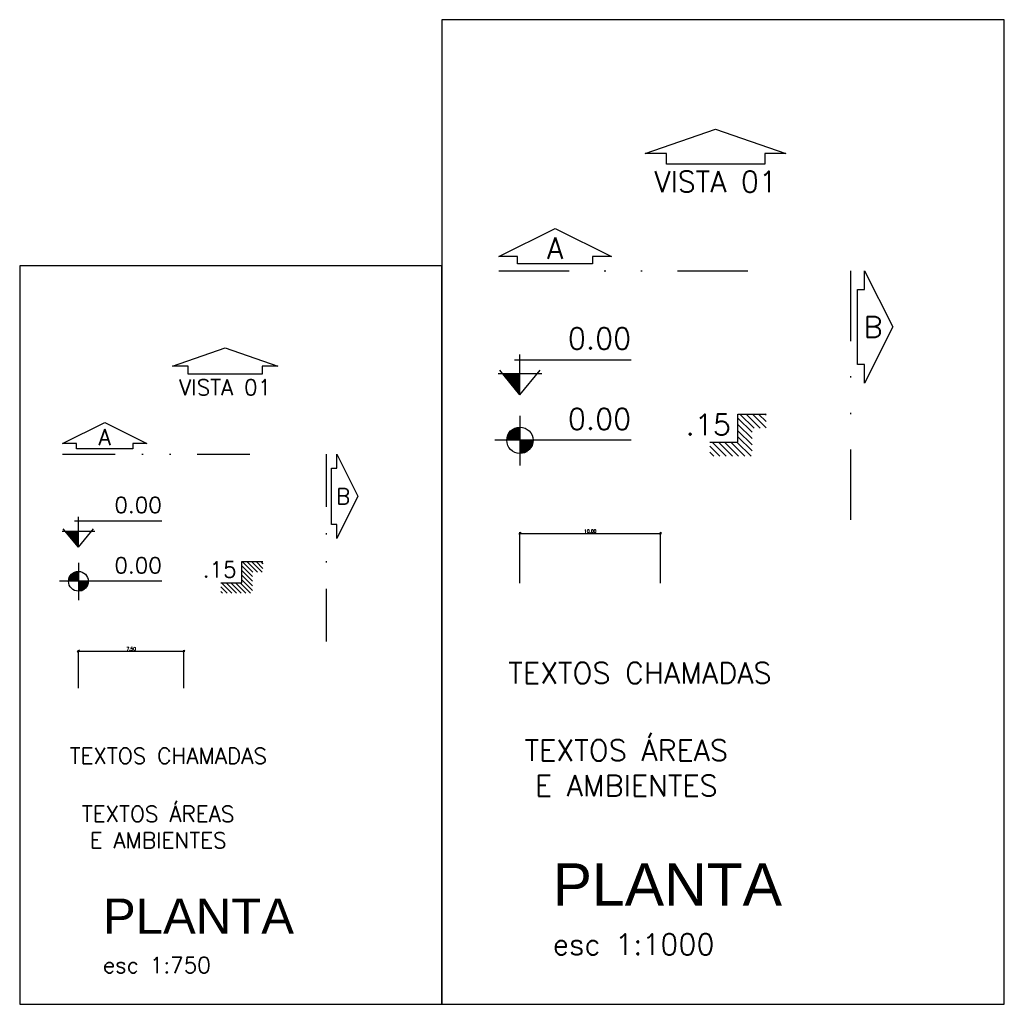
# Model space of a CAD drawing. Header units: millimetres. Extents: x 26 to 1362, y 24 to 358.
# Tile 5 of 256: x 144 to 214, y 24 to 94. Entities that reach past the tile are written whole.
import ezdxf

# ---------------------------------------------------------------- set-up
doc = ezdxf.new("R2010")
doc.units = ezdxf.units.MM
doc.linetypes.add('DIVIDE', pattern=[1.25, 0.5, -0.25, 0, -0.25, 0, -0.25])
for name, color, linetype in [('ARQ-COTAS', 30, 'Continuous'), ('ARQ-LINHACORTE', 3, 'DIVIDE'), ('ARQ-NIVEL', 1, 'Continuous'), ('ARQ-TEXTO2', 2, 'Continuous'), ('ARQ-TEXTO3', 3, 'Continuous'), ('ARQ-TEXTO4', 4, 'Continuous')]:
    doc.layers.add(name, color=color, linetype=linetype)
doc.styles.add('ROMANS', font='romans.shx')
doc.dimstyles.new('1-150', dxfattribs={"dimscale": 1.5, "dimtxt": 0.15, "dimasz": 0.1, "dimexe": 0.05, "dimexo": 0.1, "dimgap": 0.03, "dimtad": 1, "dimzin": 5, "dimdsep": 46, "dimtxsty": 'ROMANS', "dimblk": 'OBLIQUE', "dimcen": 0, "dimdle": 0.05, "dimclrd": 256, "dimclre": 256, "dimclrt": 2, "dimadec": 0, "dimazin": 0, "dimtfac": 1, "dimtofl": 0, "dimtmove": 2, "dimatfit": 3, "dimfxl": 0.04, "dimtolj": 1, "dimtzin": 1, "dimarcsym": 0})

# ---------------------------------------------------------------- blocks, each defined once
blk = doc.blocks.new('_Oblique')
at = {"color": 0, "linetype": 'ByBlock', "lineweight": -2}
blk.add_line((-0.5, -0.5), (0.5, 0.5), dxfattribs=at)
blk = doc.blocks.new('*D49')
at = {"layer": 'ARQ-COTAS', "lineweight": -2, "transparency": 16777216}
for p, q in [((148.482, 49.274), (156.132, 49.274)), ((148.557, 46.651), (148.557, 49.349)), ((156.057, 46.651), (156.057, 49.349))]:
    blk.add_line(p, q, dxfattribs=at)
at = {"layer": 'DEFPOINTS', "color": 0, "transparency": 16777216}
for p in [(156.057, 49.274), (148.557, 46.501), (156.057, 46.501)]:
    blk.add_point(p, dxfattribs=at)
at = {"layer": 'ARQ-COTAS', "lineweight": -2, "transparency": 16777216, "xscale": 0.15, "yscale": 0.15, "zscale": 0.15, "rotation": 180}
blk.add_blockref('_Oblique', (148.557, 49.274), dxfattribs=at)
at = {"layer": 'ARQ-COTAS', "lineweight": -2, "transparency": 16777216, "xscale": 0.15, "yscale": 0.15, "zscale": 0.15}
blk.add_blockref('_Oblique', (156.057, 49.274), dxfattribs=at)
at = {"layer": 'ARQ-COTAS', "color": 2, "transparency": 16777216, "insert": (152.307, 49.432), "char_height": 0.225, "attachment_point": 5, "style": 'ROMANS'}
blk.add_mtext('\\A1;7.50', dxfattribs=at)
blk = doc.blocks.new('A$C4D0E081D')
at = {"layer": 'ARQ-NIVEL'}
h = blk.add_hatch(dxfattribs=at)
h.set_pattern_fill('ANSI31', color=8, scale=0.25, angle=90, style=0)
h.set_pattern_definition([(135, (-18.381433, -69.158416), (-0.022097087, -0.022097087), [])])
h.paths.add_polyline_path([(0.4, 0.3), (0.2, 0.3), (0.2, 0.1), (0, 0.1), (0, 0), (0.3, 0), (0.3, 0.2), (0.4, 0.2)])
at = {"layer": 'ARQ-NIVEL', "color": 2}
blk.add_lwpolyline([(0, 0.1), (0.2, 0.1), (0.2, 0.3), (0.4, 0.3)], dxfattribs=at)
blk = doc.blocks.new('*D50')
at = {"layer": 'ARQ-COTAS', "lineweight": -2, "transparency": 16777216}
for p, q in [((179.873, 57.644), (190.023, 57.644)), ((179.948, 54.096), (179.948, 57.719)), ((189.948, 54.096), (189.948, 57.719))]:
    blk.add_line(p, q, dxfattribs=at)
at = {"layer": 'DEFPOINTS', "color": 0, "transparency": 16777216}
for p in [(189.948, 57.644), (179.948, 53.946), (189.948, 53.946)]:
    blk.add_point(p, dxfattribs=at)
at = {"layer": 'ARQ-COTAS', "lineweight": -2, "transparency": 16777216, "xscale": 0.15, "yscale": 0.15, "zscale": 0.15, "rotation": 180}
blk.add_blockref('_Oblique', (179.948, 57.644), dxfattribs=at)
at = {"layer": 'ARQ-COTAS', "lineweight": -2, "transparency": 16777216, "xscale": 0.15, "yscale": 0.15, "zscale": 0.15}
blk.add_blockref('_Oblique', (189.948, 57.644), dxfattribs=at)
at = {"layer": 'ARQ-COTAS', "color": 2, "transparency": 16777216, "insert": (184.948, 57.802), "char_height": 0.225, "attachment_point": 5, "style": 'ROMANS'}
blk.add_mtext('\\A1;10.00', dxfattribs=at)
blk = doc.blocks.new('nivel planta')
at = {"layer": 'ARQ-NIVEL', "color": 1}
for p, q in [((-0.7909, 0.174), (-0.7909, -0.1786)), ((-0.8439, 0.0773), (-0.7909, 0.0773)), ((-0.8301, 0.0851), (-0.7909, 0.0851)), ((0, 0), (-0.9695, 0)), ((-0.8843, 0.007), (-0.7909, 0.007)), ((-0.8834, 0.0148), (-0.7909, 0.0148)), ((-0.8818, 0.0226), (-0.7909, 0.0226)), ((-0.8795, 0.0304), (-0.7909, 0.0304)), ((-0.8764, 0.0382), (-0.7909, 0.0382)), ((-0.8725, 0.0461), (-0.7909, 0.0461)), ((-0.8676, 0.0539), (-0.7909, 0.0539)), ((-0.8615, 0.0617), (-0.7909, 0.0617)), ((-0.8538, 0.0695), (-0.7909, 0.0695)), ((-0.7909, -0.0008), (-0.6971, -0.0008)), ((-0.7909, -0.0086), (-0.6975, -0.0086)), ((-0.7909, -0.0164), (-0.6986, -0.0164)), ((-0.7909, -0.0243), (-0.7003, -0.0243)), ((-0.7909, -0.0321), (-0.7028, -0.0321)), ((-0.7909, -0.0399), (-0.706, -0.0399)), ((-0.7909, -0.0477), (-0.7101, -0.0477)), ((-0.7909, -0.0555), (-0.7153, -0.0555)), ((-0.7909, -0.0633), (-0.7217, -0.0633)), ((-0.7909, -0.0711), (-0.7298, -0.0711)), ((-0.7909, -0.0789), (-0.7403, -0.0789)), ((-0.7909, -0.0868), (-0.7553, -0.0868))]:
    blk.add_line(p, q, dxfattribs=at)
blk.add_circle((-0.7909, 0), 0.0937, dxfattribs=at)
blk = doc.blocks.new('nivel corte')
at = {"color": 1}
for p, q in [((0, 0), (0, 0.2871)), ((-0.0381, 0.2487), (0.7909, 0.2487)), ((-0.1551, 0.15), (0.1551, 0.15)), ((0, 0), (-0.144, 0.1736)), ((0, 0.1406), (-0.1167, 0.1406)), ((0, 0), (0.144, 0.1736)), ((0, 0.1313), (-0.1089, 0.1313)), ((0, 0.1219), (-0.1011, 0.1219)), ((0, 0.1125), (-0.0933, 0.1125)), ((0, 0.1031), (-0.0855, 0.1031)), ((0, 0.0938), (-0.0778, 0.0938)), ((0, 0.0844), (-0.07, 0.0844)), ((0, 0.075), (-0.0622, 0.075)), ((0, 0.0656), (-0.0544, 0.0656)), ((0, 0.0563), (-0.0467, 0.0563)), ((0, 0.0469), (-0.0389, 0.0469)), ((0, 0.0375), (-0.0311, 0.0375)), ((0, 0.0281), (-0.0233, 0.0281)), ((0, 0.0188), (-0.0156, 0.0188)), ((0, 0.0094), (-0.0078, 0.0094))]:
    blk.add_line(p, q, dxfattribs=at)

msp = doc.modelspace()

# ---------------------------------------------------------------- linework, layer by layer
for points in [[(174.3841, 24.1639), (214.3841, 24.1639), (214.3841, 94.1639), (174.3841, 94.1639)], [(144.3841, 24.1639), (174.3841, 24.1639), (174.3841, 76.6639), (144.3841, 76.6639)]]:
    msp.add_lwpolyline(points, close=True)
at = {"layer": 'ARQ-LINHACORTE', "ltscale": 10}
for p, q in [((178.4475, 76.3185), (198.4475, 76.3185)), ((203.4475, 76.3185), (203.4475, 56.3185))]:
    msp.add_line(p, q, dxfattribs=at)
at = {"layer": 'ARQ-LINHACORTE', "ltscale": 7.5}
for p, q in [((147.4317, 63.2799), (162.4317, 63.2799)), ((166.1817, 63.2799), (166.1817, 48.2799))]:
    msp.add_line(p, q, dxfattribs=at)
at = {"layer": 'ARQ-LINHACORTE', "linetype": 'ByBlock'}
for points in [[(197.3588, 83.8915), (190.3588, 83.8915), (190.3588, 84.6415), (188.8588, 84.6415), (193.8588, 86.3915), (198.8588, 84.6415), (197.3588, 84.6415), (197.3588, 83.8915)], [(185.1142, 76.8185), (179.7808, 76.8185), (179.7808, 77.3185), (178.4475, 77.3185), (182.4475, 79.3185), (186.4475, 77.3185), (185.1142, 77.3185), (185.1142, 76.8185)], [(203.9475, 69.6518), (203.9475, 74.9852), (204.4475, 74.9852), (204.4475, 76.3185), (206.4475, 72.3185), (204.4475, 68.3185), (204.4475, 69.6518), (203.9475, 69.6518)], [(161.6151, 68.9596), (156.3651, 68.9596), (156.3651, 69.5221), (155.2401, 69.5221), (158.9901, 70.8346), (162.7401, 69.5221), (161.6151, 69.5221), (161.6151, 68.9596)], [(152.4317, 63.6549), (148.4317, 63.6549), (148.4317, 64.0299), (147.4317, 64.0299), (150.4317, 65.5299), (153.4317, 64.0299), (152.4317, 64.0299), (152.4317, 63.6549)], [(166.5567, 58.2799), (166.5567, 62.2799), (166.9317, 62.2799), (166.9317, 63.2799), (168.4317, 60.2799), (166.9317, 57.2799), (166.9317, 58.2799), (166.5567, 58.2799)]]:
    msp.add_lwpolyline(points, dxfattribs=at)

# ---------------------------------------------------------------- block references
at = {"layer": 'ARQ-NIVEL'}
for name, p, xscale, yscale, zscale in [('nivel corte', (179.9475, 67.5001), 9.999998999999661, 9.999998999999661, 9.999998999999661), ('nivel planta', (187.8561, 64.2622), 9.999998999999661, 9.999998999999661, 9.999998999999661), ('A$C4D0E081D', (193.4475, 63.129), 10, 10, 10), ('nivel corte', (148.5567, 56.666), 7.499999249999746, 7.499999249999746, 7.499999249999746), ('nivel planta', (154.4881, 54.2376), 7.499999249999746, 7.499999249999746, 7.499999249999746), ('A$C4D0E081D', (158.6817, 53.3878), 7.5, 7.5, 7.5)]:
    msp.add_blockref(name, p, dxfattribs=dict(at, xscale=xscale, yscale=yscale, zscale=zscale))

# ---------------------------------------------------------------- texts
at = {"layer": 'ARQ-LINHACORTE', "color": 2, "style": 'ROMANS'}
for s, insert, char_height, attachment_point in [('VISTA 01', (193.8588, 83.3915), 1.5, 2), ('A', (182.4475, 77.9185), 1.5, 5), ('B', (205.0475, 72.3185), 1.5, 5), ('VISTA 01', (158.9901, 68.5846), 1.125, 2), ('A', (150.4317, 64.4799), 1.125, 5), ('B', (167.3817, 60.2799), 1.125, 5)]:
    msp.add_mtext(s, dxfattribs=dict(at, insert=insert, char_height=char_height, attachment_point=attachment_point))
at = {"layer": 'ARQ-NIVEL', "color": 2, "attachment_point": 9, "style": 'ROMANS'}
for s, insert, char_height in [('0.00', (187.8599, 70.7481), 1.5), ('0.00', (187.8599, 65.0236), 1.5), ('.15', (194.9475, 64.629), 1.5), ('0.00', (154.4909, 59.102), 1.125), ('0.00', (154.4909, 54.8087), 1.125), ('.15', (159.8067, 54.5128), 1.125)]:
    msp.add_mtext(s, dxfattribs=dict(at, insert=insert, char_height=char_height))
at = {"layer": 'ARQ-TEXTO2', "attachment_point": 1, "style": 'ROMANS'}
for insert, char_height in [((179.123, 48.4677), 1.5), ((147.9383, 42.3918), 1.125)]:
    msp.add_mtext('TEXTOS CHAMADAS', dxfattribs=dict(at, insert=insert, char_height=char_height))
at = {"layer": 'ARQ-TEXTO3', "attachment_point": 5, "style": 'ROMANS'}
for insert, char_height in [((187.5074, 40.9628), 1.5), ((154.2266, 36.7631), 1.125)]:
    msp.add_mtext('TEXTOS ÁREAS\\PE AMBIENTES', dxfattribs=dict(at, insert=insert, char_height=char_height))
at = {"layer": 'ARQ-TEXTO4', "attachment_point": 1, "style": 'ROMANS'}
for s, insert, char_height in [('{\\fArial|b0|i0|c238|p34;\\H2x;\\C4;PLANTA\\Fromans|c0;\\H0.6665x;\\P\\H0.7502x;\\C2;esc 1:1000}', (182.2764, 34.1853), 1.5), ('{\\fArial|b0|i0|c238|p34;\\H2.222x;\\C4;PLANTA\\Fromans|c0;\\H0.5998x;\\P\\H0.7503x;\\C2;esc 1:750}', (150.3033, 31.68), 1.125)]:
    msp.add_mtext(s, dxfattribs=dict(at, insert=insert, char_height=char_height))

# ---------------------------------------------------------------- dimensions: what is measured, and where the dimension line sits
at = {"layer": 'ARQ-COTAS'}
for base, p1, p2, picture, middle in [((189.9475, 57.6442), (179.9475, 53.9462), (189.9475, 53.9462), '*D50', (184.9475, 57.8017)), ((156.0567, 49.2741), (148.5567, 46.5006), (156.0567, 46.5006), '*D49', (152.3067, 49.4316))]:
    dim = msp.add_linear_dim(base=base, p1=p1, p2=p2, dimstyle='1-150', dxfattribs=at)
    dim.commit()
    dim.dimension.update_dxf_attribs({"geometry": picture, "text_midpoint": middle})

doc.saveas('drawing.dxf')
